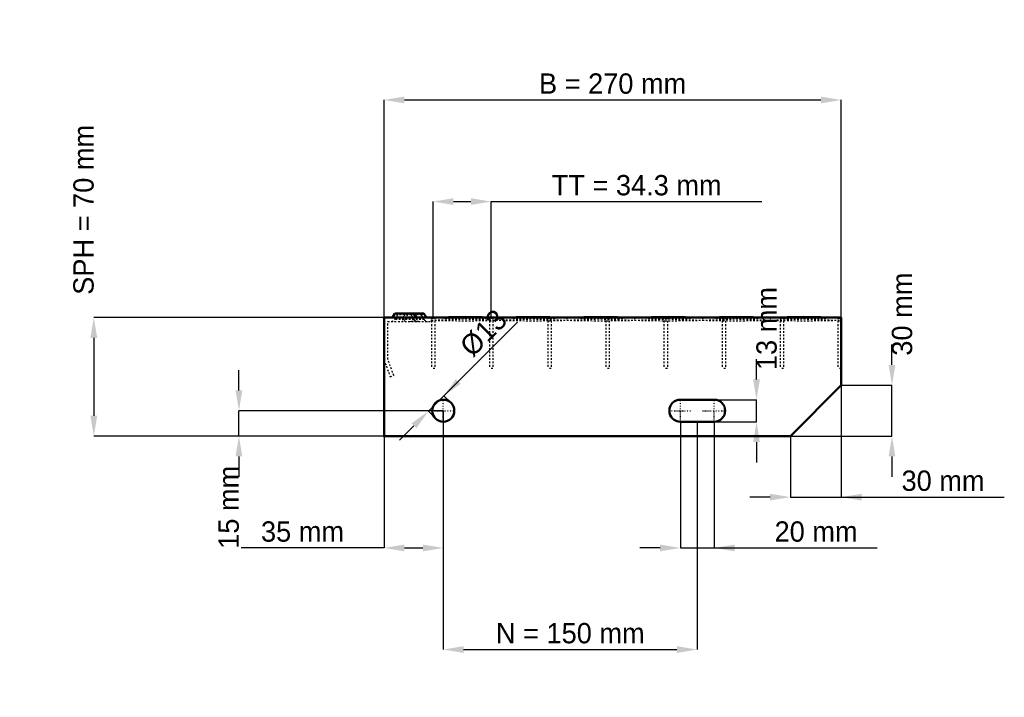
# Model space of a CAD drawing. Header units: millimetres. Extents: x -215 to 366, y -154 to 246.
import ezdxf

# ---------------------------------------------------------------- set-up
doc = ezdxf.new("R2010")
doc.units = ezdxf.units.MM
doc.linetypes.add('Center', pattern=[1.5, 0.45, -0.5, 0.05, -0.5])
doc.linetypes.add('Dashed', pattern=[2, 1, -1])
for name, color, linetype, lineweight in [('2d ConnectionPoints', 7, 'Continuous', 50), ('AM_0', 7, 'Continuous', 50), ('AM_5', 3, 'Continuous', 25), ('AM_7', 7, 'Center', 25), ('AM_9', 6, 'Dashed', 25)]:
    doc.layers.add(name, color=color, linetype=linetype, lineweight=lineweight)
doc.dimstyles.new('ISO-25', dxfattribs={"dimtxt": 2.5, "dimasz": 2.5, "dimexe": 1.25, "dimexo": 0.625, "dimtad": 1, "dimtxsty": 'Standard', "dimcen": 2.5, "dimadec": 0, "dimazin": 0, "dimtfac": 1, "dimtmove": 0, "dimatfit": 3, "dimfxl": 1, "dimarcsym": 0})

# ---------------------------------------------------------------- blocks, each defined once
blk = doc.blocks.new('1_0gx8n433abm11dtsrsh5e7nxc________0_in_L10002302SP23034382350_0')
at = {"layer": 'AM_0'}
for p, q in [((28, 70), (48, 70.33)), ((48, 70.33), (68, 70)), ((48, 70.33), (48, 70)), ((68, 70), (88, 70.33)), ((88, 70.33), (108, 70)), ((88, 70.33), (88, 70)), ((108, 70), (128, 70.33)), ((128, 70.33), (148, 70)), ((128, 70.33), (128, 70)), ((148, 70), (168, 70.33)), ((168, 70.33), (188, 70)), ((168, 70.33), (168, 70)), ((188, 70), (208, 70.33)), ((208, 70.33), (228, 70)), ((208, 70.33), (208, 70)), ((228, 70), (248, 70.33)), ((248, 70.33), (268, 70)), ((248, 70.33), (248, 70)), ((268, 70), (270, 70.03)), ((270, 70.01), (270, 70.03))]:
    blk.add_line(p, q, dxfattribs=at)
at = {"layer": 'AM_9'}
for p, q in [((28, 70), (68, 68.4)), ((28, 68.4), (68, 70)), ((48, 70), (48, 68.07)), ((68, 70), (108, 68.4)), ((68, 68.4), (108, 70)), ((68, 70), (68, 68.4)), ((88, 70), (88, 68.07)), ((108, 70), (148, 68.4)), ((108, 70), (108, 68.4)), ((108, 68.4), (148, 70)), ((128, 70), (128, 68.07)), ((148, 70), (188, 68.4)), ((148, 68.4), (188, 70)), ((148, 70), (148, 68.4)), ((168, 70), (168, 68.07)), ((188, 70), (228, 68.4)), ((188, 70), (188, 68.4)), ((188, 68.4), (228, 70)), ((208, 70), (208, 68.07)), ((228, 70), (268, 68.4)), ((228, 68.4), (268, 70)), ((228, 70), (228, 68.4)), ((248, 70), (248, 68.07)), ((268, 70), (270, 69.92)), ((28, 68.4), (48, 68.07)), ((48, 68.07), (68, 68.4)), ((68, 68.4), (88, 68.07)), ((88, 68.07), (108, 68.4)), ((108, 68.4), (128, 68.07)), ((128, 68.07), (148, 68.4)), ((148, 68.4), (168, 68.07)), ((168, 68.07), (188, 68.4)), ((188, 68.4), (208, 68.07)), ((208, 68.07), (228, 68.4)), ((228, 68.4), (248, 68.07)), ((248, 68.07), (268, 68.4)), ((268, 68.4), (270, 68.48)), ((268, 68.4), (270, 68.37))]:
    blk.add_line(p, q, dxfattribs=at)
blk = doc.blocks.new('2_L600350381223FRONT_0_in_L10002302SP23034382350_0')
at = {"layer": 'AM_0'}
for p, q in [((6.43, 72.46), (5.01, 70)), ((6.43, 72.46), (23.57, 72.46)), ((18.99, 70), (17.57, 72.46)), ((24.99, 70), (23.57, 72.46))]:
    blk.add_line(p, q, dxfattribs=at)
at = {"layer": 'AM_7'}
for p, q in [((12, 73), (12, 67.5)), ((18, 73), (18, 67.5))]:
    blk.add_line(p, q, dxfattribs=at)
at = {"layer": 'AM_9'}
for p, q in [((7.89, 71.62), (6.3, 68.87)), ((6.43, 72.46), (7.89, 71.62)), ((22.11, 71.62), (7.89, 71.62)), ((12.43, 72.46), (11.01, 70)), ((13.89, 71.62), (12.3, 68.87)), ((12.43, 72.46), (13.89, 71.62)), ((16.11, 71.62), (17.57, 72.46)), ((17.7, 68.87), (16.11, 71.62)), ((22.11, 71.62), (23.57, 72.46)), ((23.7, 68.87), (22.11, 71.62)), ((28, 67.75), (28, 70)), ((2.25, 45.4), (2.25, 67.75)), ((2.25, 67.75), (28, 67.75)), ((23.7, 68.87), (6.3, 68.87)), ((19.28, 67.81), (21.08, 67.75)), ((0, 45), (3.64, 35)), ((5.75, 35.77), (2.25, 45.4)), ((3.64, 35), (5.75, 35.77))]:
    blk.add_line(p, q, dxfattribs=at)
blk.add_lwpolyline([(14.92, 67.75), (16.46, 67.8), (18, 67.84), (19.28, 67.81)], dxfattribs=at)
for centre, start, end in [((4.35, 70), 270, 330), ((10.35, 70), 270, 330), ((19.65, 70), 210, 270), ((25.65, 70), 210, 270)]:
    blk.add_arc(centre, 2.25, start, end, dxfattribs=at)
blk = doc.blocks.new('3_L60003038123HORIZONTAL1_0_in_L10002302SP23034382350_0')
at = {"layer": 'AM_9'}
for p, q in [((268, 70), (268, 40)), ((268, 68.0685), (270, 68.0685)), ((270, 40), (268, 40))]:
    blk.add_line(p, q, dxfattribs=at)
blk = doc.blocks.new('4_L60003038123HORIZONTAL2_0_in_L10002302SP23034382350_0')
at = {"layer": 'AM_9'}
for p, q in [((233.98, 70), (233.98, 40)), ((235.98, 70), (235.98, 40)), ((233.98, 68.0685), (235.98, 68.0685)), ((235.98, 40), (233.98, 40))]:
    blk.add_line(p, q, dxfattribs=at)
blk = doc.blocks.new('5_L60003038123HORIZONTAL3_0_in_L10002302SP23034382350_0')
at = {"layer": 'AM_9'}
for p, q in [((199.65, 70), (199.65, 40)), ((201.65, 70), (201.65, 40)), ((199.65, 68.0685), (201.65, 68.0685)), ((201.65, 40), (199.65, 40))]:
    blk.add_line(p, q, dxfattribs=at)
blk = doc.blocks.new('6_L60003038123HORIZONTAL4_0_in_L10002302SP23034382350_0')
at = {"layer": 'AM_9'}
for p, q in [((165.32, 70), (165.32, 40)), ((167.32, 70), (167.32, 40)), ((165.32, 68.0685), (167.32, 68.0685)), ((167.32, 40), (165.32, 40))]:
    blk.add_line(p, q, dxfattribs=at)
blk = doc.blocks.new('7_L60003038123HORIZONTAL5_0_in_L10002302SP23034382350_0')
at = {"layer": 'AM_9'}
for p, q in [((130.99, 70), (130.99, 40)), ((132.99, 70), (132.99, 40)), ((130.99, 68.0685), (132.99, 68.0685)), ((132.99, 40), (130.99, 40))]:
    blk.add_line(p, q, dxfattribs=at)
blk = doc.blocks.new('8_L60003038123HORIZONTAL6_0_in_L10002302SP23034382350_0')
at = {"layer": 'AM_9'}
for p, q in [((96.66, 70), (96.66, 40)), ((98.66, 70), (98.66, 40)), ((96.66, 68.0685), (98.66, 68.0685)), ((98.66, 40), (96.66, 40))]:
    blk.add_line(p, q, dxfattribs=at)
blk = doc.blocks.new('9_L60003038123HORIZONTAL7_0_in_L10002302SP23034382350_0')
at = {"layer": 'AM_9'}
for p, q in [((62.33, 70), (62.33, 40)), ((64.33, 70), (64.33, 40)), ((62.33, 68.0685), (64.33, 68.0685)), ((64.33, 40), (62.33, 40))]:
    blk.add_line(p, q, dxfattribs=at)
blk = doc.blocks.new('10_L60003038123HORIZONTAL8_0_in_L10002302SP23034382350_0')
at = {"layer": 'AM_9'}
for p, q in [((28, 70), (28, 40)), ((30, 70), (30, 40)), ((28, 68.0685), (30, 68.0685)), ((30, 40), (28, 40))]:
    blk.add_line(p, q, dxfattribs=at)
blk = doc.blocks.new('11_L270600350234332703LEFT_0_in_L10002302SP23034382350_0')
at = {"layer": 'AM_0'}
for p, q in [((270, 70), (0, 70)), ((0, 70), (0, 0)), ((270, 30), (270, 70)), ((240, 0), (270, 30)), ((195, 21.5), (175, 21.5)), ((175, 8.5), (195, 8.5)), ((0, 0), (240, 0))]:
    blk.add_line(p, q, dxfattribs=at)
blk.add_circle((35, 15), 6.5, dxfattribs=at)
for centre, start, end in [((175, 15), 90, 270), ((195, 15), 270, 90)]:
    blk.add_arc(centre, 6.5, start, end, dxfattribs=at)
at = {"layer": 'AM_7'}
for p, q in [((35, 8.175), (35, 21.825)), ((175, 8.175), (175, 21.825)), ((195, 8.175), (195, 21.825)), ((28.175, 15), (41.825, 15)), ((168.175, 15), (181.825, 15)), ((188.175, 15), (201.825, 15))]:
    blk.add_line(p, q, dxfattribs=at)
blk = doc.blocks.new('*D12')
at = {"layer": 'AM_5', "color": 0, "lineweight": -2}
for p, q in [((0, 70), (0, 198.46)), ((12, 198.46), (258, 198.46)), ((270, 70), (270, 198.46))]:
    blk.add_line(p, q, dxfattribs=at)
at = {"layer": 'AM_5', "color": 0}
for points in [[(12, 200.46), (12, 196.46), (0, 198.46)], [(258, 196.46), (258, 200.46), (270, 198.46)]]:
    blk.add_solid(points, dxfattribs=at)
at = {"layer": 'Defpoints', "color": 0}
for p in [(270, 198.46), (0, 70), (270, 70)]:
    blk.add_point(p, dxfattribs=at)
at = {"layer": 'AM_5', "color": 0, "insert": (135, 208.06), "char_height": 12, "attachment_point": 5}
blk.add_mtext('B = 270 mm', dxfattribs=at)
blk = doc.blocks.new('*D13')
at = {"layer": 'AM_5', "color": 0, "lineweight": -2}
for p, q in [((29, 70), (29, 138.46)), ((41, 138.46), (51.33, 138.46)), ((63.33, 70), (63.33, 138.46)), ((63.33, 138.46), (223.1, 138.46))]:
    blk.add_line(p, q, dxfattribs=at)
at = {"layer": 'AM_5', "color": 0}
for points in [[(41, 140.46), (41, 136.46), (29, 138.46)], [(51.33, 136.46), (51.33, 140.46), (63.33, 138.46)]]:
    blk.add_solid(points, dxfattribs=at)
at = {"layer": 'Defpoints', "color": 0}
for p in [(63.33, 138.46), (29, 70), (63.33, 70)]:
    blk.add_point(p, dxfattribs=at)
at = {"layer": 'AM_5', "color": 0, "insert": (149.22, 148.06), "char_height": 12, "attachment_point": 5}
blk.add_mtext('TT = 34.3 mm', dxfattribs=at)
blk = doc.blocks.new('*D14')
at = {"layer": 'AM_5', "color": 0, "lineweight": -2}
for p, q in [((0, 70), (-171.43, 70)), ((-171.43, 58), (-171.43, 12)), ((0, 0), (-171.43, 0))]:
    blk.add_line(p, q, dxfattribs=at)
at = {"layer": 'AM_5', "color": 0}
for points in [[(-169.43, 58), (-173.43, 58), (-171.43, 70)], [(-173.43, 12), (-169.43, 12), (-171.43, 0)]]:
    blk.add_solid(points, dxfattribs=at)
at = {"layer": 'Defpoints', "color": 0}
for p in [(0, 70), (-171.43, 0), (0, 0)]:
    blk.add_point(p, dxfattribs=at)
at = {"layer": 'AM_5', "color": 0, "insert": (-177.43, 133.6), "char_height": 12, "attachment_point": 5, "rotation": 90}
blk.add_mtext('SPH = 70 mm', dxfattribs=at)
blk = doc.blocks.new('*D15')
at = {"layer": 'AM_5', "color": 0, "lineweight": -2}
for p, q in [((-85.71, 27), (-85.71, 39)), ((35, 15), (-85.71, 15)), ((-85.71, 0), (-85.71, 15)), ((0, 0), (-85.71, 0)), ((-85.71, -12), (-85.71, -24))]:
    blk.add_line(p, q, dxfattribs=at)
at = {"layer": 'AM_5', "color": 0}
for points in [[(-87.71, 27), (-83.71, 27), (-85.71, 15)], [(-83.71, -12), (-87.71, -12), (-85.71, 0)]]:
    blk.add_solid(points, dxfattribs=at)
at = {"layer": 'Defpoints', "color": 0}
for p in [(-85.71, 15), (35, 15), (0, 0)]:
    blk.add_point(p, dxfattribs=at)
at = {"layer": 'AM_5', "color": 0, "insert": (-91.71, -42), "char_height": 12, "attachment_point": 5, "rotation": 90}
blk.add_mtext('15 mm', dxfattribs=at)
blk = doc.blocks.new('*D16')
at = {"layer": 'AM_5', "color": 0, "lineweight": -2}
for p, q in [((35, 15), (35, -66)), ((0, 0), (0, -66)), ((0, -66), (-84.34, -66)), ((12, -66), (23, -66))]:
    blk.add_line(p, q, dxfattribs=at)
at = {"layer": 'AM_5', "color": 0}
for points in [[(12, -64), (12, -68), (0, -66)], [(23, -68), (23, -64), (35, -66)]]:
    blk.add_solid(points, dxfattribs=at)
at = {"layer": 'Defpoints', "color": 0}
for p in [(35, 15), (0, 0), (35, -66)]:
    blk.add_point(p, dxfattribs=at)
at = {"layer": 'AM_5', "color": 0, "insert": (-48.17, -56.4), "char_height": 12, "attachment_point": 5}
blk.add_mtext('35 mm', dxfattribs=at)
blk = doc.blocks.new('*D17')
at = {"layer": 'AM_5', "color": 0, "lineweight": -2}
for p, q in [((175, 8.5), (175, -66)), ((195, 8.5), (195, -66)), ((163, -66), (151, -66)), ((175, -66), (195, -66)), ((195, -66), (291.34, -66)), ((207, -66), (219, -66))]:
    blk.add_line(p, q, dxfattribs=at)
at = {"layer": 'AM_5', "color": 0}
for points in [[(163, -68), (163, -64), (175, -66)], [(207, -64), (207, -68), (195, -66)]]:
    blk.add_solid(points, dxfattribs=at)
at = {"layer": 'Defpoints', "color": 0}
for p in [(175, 8.5), (195, 8.5), (195, -66)]:
    blk.add_point(p, dxfattribs=at)
at = {"layer": 'AM_5', "color": 0, "insert": (255.17, -56.4), "char_height": 12, "attachment_point": 5}
blk.add_mtext('20 mm', dxfattribs=at)
blk = doc.blocks.new('*D18')
at = {"layer": 'AM_5', "color": 0, "lineweight": -2}
for p, q in [((220, 33.5), (220, 45.5)), ((195, 21.5), (220, 21.5)), ((220, 8.5), (220, 21.5)), ((195, 8.5), (220, 8.5)), ((220, -3.5), (220, -15.5))]:
    blk.add_line(p, q, dxfattribs=at)
at = {"layer": 'AM_5', "color": 0}
for points in [[(218, 33.5), (222, 33.5), (220, 21.5)], [(222, -3.5), (218, -3.5), (220, 8.5)]]:
    blk.add_solid(points, dxfattribs=at)
at = {"layer": 'Defpoints', "color": 0}
for p in [(195, 21.5), (220, 21.5), (195, 8.5)]:
    blk.add_point(p, dxfattribs=at)
at = {"layer": 'AM_5', "color": 0, "insert": (226, 63.5), "char_height": 12, "attachment_point": 5, "rotation": 90}
blk.add_mtext('13 mm', dxfattribs=at)
blk = doc.blocks.new('*D19')
at = {"layer": 'AM_5', "color": 0, "lineweight": -2}
for p, q in [((270, 30), (270, -36)), ((240, 0), (240, -36)), ((228, -36), (216, -36)), ((240, -36), (270, -36)), ((270, -36), (366.34, -36)), ((282, -36), (294, -36))]:
    blk.add_line(p, q, dxfattribs=at)
at = {"layer": 'AM_5', "color": 0}
for points in [[(228, -38), (228, -34), (240, -36)], [(282, -34), (282, -38), (270, -36)]]:
    blk.add_solid(points, dxfattribs=at)
at = {"layer": 'Defpoints', "color": 0}
for p in [(270, 30), (240, 0), (270, -36)]:
    blk.add_point(p, dxfattribs=at)
at = {"layer": 'AM_5', "color": 0, "insert": (330.17, -26.4), "char_height": 12, "attachment_point": 5}
blk.add_mtext('30 mm', dxfattribs=at)
blk = doc.blocks.new('*D20')
at = {"layer": 'AM_5', "color": 0, "lineweight": -2}
for p, q in [((300, 42), (300, 54)), ((270, 30), (300, 30)), ((300, 0), (300, 30)), ((240, 0), (300, 0)), ((300, -12), (300, -24))]:
    blk.add_line(p, q, dxfattribs=at)
at = {"layer": 'AM_5', "color": 0}
for points in [[(298, 42), (302, 42), (300, 30)], [(302, -12), (298, -12), (300, 0)]]:
    blk.add_solid(points, dxfattribs=at)
at = {"layer": 'Defpoints', "color": 0}
for p in [(270, 30), (300, 30), (240, 0)]:
    blk.add_point(p, dxfattribs=at)
at = {"layer": 'AM_5', "color": 0, "insert": (306, 72), "char_height": 12, "attachment_point": 5, "rotation": 90}
blk.add_mtext('30 mm', dxfattribs=at)
blk = doc.blocks.new('*D21')
at = {"layer": 'AM_5', "color": 0, "lineweight": -2}
for p, q in [((35, 15), (35, -126)), ((185, 8.5), (185, -126)), ((47, -126), (173, -126))]:
    blk.add_line(p, q, dxfattribs=at)
at = {"layer": 'AM_5', "color": 0}
for points in [[(47, -124), (47, -128), (35, -126)], [(173, -128), (173, -124), (185, -126)]]:
    blk.add_solid(points, dxfattribs=at)
at = {"layer": 'Defpoints', "color": 0}
for p in [(35, 15), (185, 8.5), (185, -126)]:
    blk.add_point(p, dxfattribs=at)
at = {"layer": 'AM_5', "color": 0, "insert": (110, -116.4), "char_height": 12, "attachment_point": 5}
blk.add_mtext('N = 150 mm', dxfattribs=at)
blk = doc.blocks.new('*D22')
at = {"layer": 'AM_5', "color": 0, "lineweight": -2}
for p, q in [((35.35, 23.84), (78.83, 67.32)), ((43.84, 32.32), (52.32, 40.81)), ((26.16, 14.65), (35.35, 23.84)), ((39.6, 19.6), (35.35, 23.84)), ((30.4, 10.4), (26.16, 14.65)), ((17.68, 6.16), (9.19, -2.32))]:
    blk.add_line(p, q, dxfattribs=at)
at = {"layer": 'AM_5', "color": 0}
for points in [[(42.42, 33.74), (45.25, 30.91), (35.35, 23.84)], [(19.09, 4.75), (16.26, 7.58), (26.16, 14.65)]]:
    blk.add_solid(points, dxfattribs=at)
at = {"layer": 'Defpoints', "color": 0}
for p in [(35.35, 23.84), (39.6, 19.6), (30.4, 10.4)]:
    blk.add_point(p, dxfattribs=at)
at = {"layer": 'AM_5', "color": 0, "insert": (58.79, 60.85), "char_height": 12, "attachment_point": 5, "rotation": 45}
blk.add_mtext('Ø13', dxfattribs=at)

msp = doc.modelspace()

# ---------------------------------------------------------------- linework, layer by layer
at = {"layer": '2d ConnectionPoints'}
for p in [(0, 70), (0, 70), (0, 70), (0, 70), (0, 70), (0, 70), (28, 70), (29, 70), (29, 70), (63.33, 70), (63.33, 70), (97.66, 70), (97.66, 70), (131.99, 70), (131.99, 70), (166.32, 70), (166.32, 70), (200.65, 70), (200.65, 70), (234.98, 70), (234.98, 70), (269, 70), (0, 0), (0, 0)]:
    msp.add_point(p, dxfattribs=at)

# ---------------------------------------------------------------- block references
for name in ['2_L600350381223FRONT_0_in_L10002302SP23034382350_0', '11_L270600350234332703LEFT_0_in_L10002302SP23034382350_0', '1_0gx8n433abm11dtsrsh5e7nxc________0_in_L10002302SP23034382350_0', '10_L60003038123HORIZONTAL8_0_in_L10002302SP23034382350_0', '9_L60003038123HORIZONTAL7_0_in_L10002302SP23034382350_0', '8_L60003038123HORIZONTAL6_0_in_L10002302SP23034382350_0', '7_L60003038123HORIZONTAL5_0_in_L10002302SP23034382350_0', '6_L60003038123HORIZONTAL4_0_in_L10002302SP23034382350_0', '5_L60003038123HORIZONTAL3_0_in_L10002302SP23034382350_0', '4_L60003038123HORIZONTAL2_0_in_L10002302SP23034382350_0', '3_L60003038123HORIZONTAL1_0_in_L10002302SP23034382350_0']:
    msp.add_blockref(name, (0, 0))

# ---------------------------------------------------------------- dimensions: what is measured, and where the dimension line sits
at = {"layer": 'AM_5'}
for base, p1, p2, text, picture, middle in [((270, 198.46), (0, 70), (270, 70), 'B = 270 mm', '*D12', (135, 198.46)), ((63.33, 138.46), (29, 70), (63.33, 70), 'TT = 34.3 mm', '*D13', (149.216, 138.46)), ((270, -36), (240, 0), (270, 30), '30 mm', '*D19', (330.171, -36)), ((35, -66), (0, 0), (35, 15), '35 mm', '*D16', (-48.171, -66)), ((185, -126), (35, 15), (185, 8.5), 'N = 150 mm', '*D21', (110, -126)), ((195, -66), (175, 8.5), (195, 8.5), '20 mm', '*D17', (255.171, -66))]:
    dim = msp.add_linear_dim(base=base, p1=p1, p2=p2, text=text, dimstyle='ISO-25', override={"dimtxt": 12, "dimasz": 12, "dimexe": 0, "dimexo": 0, "dimgap": 3.6}, dxfattribs=at)
    dim.commit()
    dim.dimension.update_dxf_attribs({"geometry": picture, "text_midpoint": middle, "dimtype": 160})
for base, p1, p2, text, picture, middle in [((-171.429, 0), (0, 70), (0, 0), 'SPH = 70 mm', '*D14', (-177.429, 133.6)), ((300, 30), (240, 0), (270, 30), '30 mm', '*D20', (306, 72)), ((220, 21.5), (195, 8.5), (195, 21.5), '13 mm', '*D18', (226, 63.5)), ((-85.714, 15), (0, 0), (35, 15), '15 mm', '*D15', (-91.714, -42))]:
    dim = msp.add_linear_dim(base=base, p1=p1, p2=p2, angle=90, text=text, dimstyle='ISO-25', override={"dimtxt": 12, "dimasz": 12, "dimexe": 0, "dimexo": 0, "dimgap": 3.6}, dxfattribs=at)
    dim.commit()
    dim.dimension.update_dxf_attribs({"geometry": picture, "text_midpoint": middle, "dimtype": 160, "text_rotation": 90})
dim = msp.add_linear_dim(base=(35.354, 23.839), p1=(30.404, 10.404), p2=(39.596, 19.596), angle=45, text='Ø13', dimstyle='ISO-25', override={"dimtxt": 12, "dimasz": 12, "dimexe": 0, "dimexo": 0, "dimgap": 3.6}, dxfattribs=at)
dim.commit()
dim.dimension.update_dxf_attribs({"geometry": '*D22', "text_midpoint": (65.577, 54.063), "dimtype": 161})

doc.saveas('drawing.dxf')
